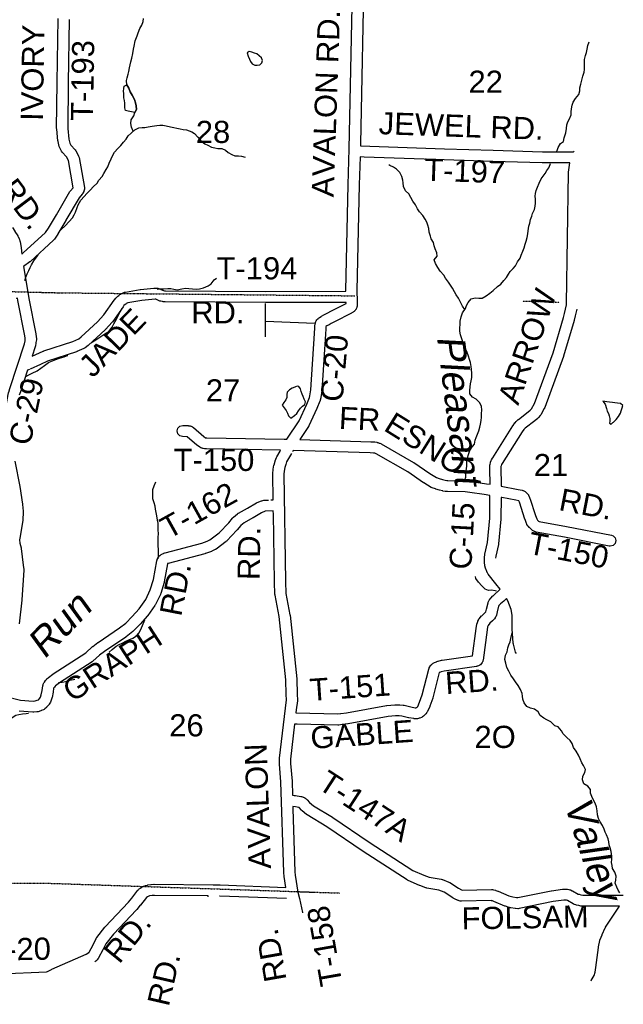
# Model space of a CAD drawing. Header units: feet. Extents: x 0 to 202804, y -79218 to 133300.
# Tile 23 of 26: x 127721 to 138627, y -18093 to -312. Entities that reach past the tile are written whole.
import ezdxf
from ezdxf.enums import TextEntityAlignment as Align

# ---------------------------------------------------------------- set-up
doc = ezdxf.new("R2010")
doc.units = ezdxf.units.FT
doc.header["$MEASUREMENT"] = 0
doc.linetypes.add('HIDDEN2', pattern=[0.1875, 0.125, -0.0625])
for name, color, linetype in [('COUNTY-RD', 7, 'Continuous'), ('CR-TEXT', 7, 'Continuous'), ('SECTION', 8, 'HIDDEN2'), ('SECTION-TEXT', 8, 'Continuous'), ('STREET-RURAL', 14, 'Continuous'), ('TR-TEXT', 6, 'Continuous'), ('TWP-RD', 6, 'Continuous'), ('WATER-TEXT', 1, 'Continuous'), ('WATERWAY', 14, 'Continuous')]:
    doc.layers.add(name, color=color, linetype=linetype)
doc.styles.add('Arial', font='arial.ttf')

msp = doc.modelspace()

# ---------------------------------------------------------------- linework, layer by layer
at = {"layer": 'COUNTY-RD'}
for points in [[(133614, -5217), (133614, -5206), (133613, -5203), (133614, -5201), (133657, -3291), (133657, -3291), (133657, -3291), (133674, -2642), (133674, -2642), (133745, 796)], [(133945, 773), (133876, -2551)], [(133944, -2793), (133871, -2791), (133857, -3296), (133814, -5203), (133819, -5400), (133819, -5402), (133819, -5402), (133820, -5439), (133820, -5456), (133820, -5459), (133819, -5472), (133818, -5486), (133816, -5490), (133815, -5499), (133812, -5510), (133802, -5533), (133799, -5539), (133790, -5551), (133789, -5553), (133782, -5562), (133777, -5568), (133767, -5576), (133762, -5581), (133753, -5588), (133746, -5593), (133745, -5593), (133725, -5606), (133723, -5607), (133718, -5610), (133408, -5767), (133349, -5800), (133348, -5800), (133347, -5801), (133310, -5820), (133310, -5820), (133273, -5841), (133254, -5852), (133254, -5855), (133251, -5895), (133251, -5895), (133251, -5895), (133244, -5989), (133244, -5989), (133179, -7009), (133179, -7010), (133179, -7016), (133162, -7135), (133161, -7138), (133161, -7143), (133151, -7185), (133147, -7196), (133146, -7202), (133091, -7332), (133090, -7334), (133090, -7334), (132948, -7645), (132943, -7654), (132940, -7659), (132785, -7894)], [(136241, -8272), (136246, -8262), (136246, -8260), (136262, -8229), (136265, -8225), (136267, -8221), (136633, -7644), (136633, -7644), (136636, -7639), (136669, -7594), (136670, -7593), (136673, -7590), (136692, -7567), (136695, -7564), (136699, -7559), (136710, -7548), (136715, -7545), (136717, -7542), (136729, -7532), (136730, -7532), (136731, -7531), (136907, -7396), (136945, -7364), (136966, -7338), (137022, -7241), (137358, -6328), (137548, -5692), (137564, -5616), (137564, -5615), (137564, -5615), (137599, -5458), (137600, -5438), (137638, -3079), (137638, -3079), (137639, -3067), (137662, -2899), (137632, -2899)], [(127588, -4066), (127633, -4133), (127633, -4135), (127634, -4135), (127686, -4215), (127688, -4219), (127692, -4227), (127712, -4269), (127713, -4272), (127717, -4282), (127726, -4311), (127727, -4318), (127729, -4323), (127747, -4424), (127747, -4429), (127748, -4431), (127759, -4543)], [(127787, -4766), (127826, -4977), (127826, -4978), (127826, -4979), (127887, -5344), (128010, -5986), (128010, -5987), (128010, -5988), (128018, -6034), (128018, -6037), (128018, -6038), (128022, -6069), (128023, -6081), (128022, -6094), (128015, -6143), (128015, -6144), (128015, -6146), (128005, -6205), (128002, -6212), (128001, -6220), (127947, -6386)], [(127316, -7839), (127341, -7846), (127354, -7851), (127359, -7852), (127369, -7856), (127387, -7756), (127387, -7756), (127492, -7181), (127492, -7180), (127492, -7178), (127519, -7048), (127521, -7043), (127522, -7036), (127545, -6971), (127809, -6165), (127817, -6114), (127822, -6080), (127820, -6064), (127813, -6022), (127690, -5381), (127690, -5379), (127690, -5378), (127684, -5343), (127658, -5347)], [(132500, -7886), (132550, -7887), (132769, -7555), (132908, -7252), (132958, -7133), (132965, -7103), (132980, -6993), (133045, -5976), (133045, -5976), (133045, -5975), (133051, -5881), (133051, -5881), (133055, -5833), (133056, -5830), (133057, -5817), (133063, -5793), (133066, -5786), (133067, -5780), (133074, -5762), (133080, -5748), (133091, -5733), (133102, -5720), (133106, -5716), (133111, -5711), (133121, -5701), (133133, -5693), (133135, -5691), (133169, -5670), (133172, -5668), (133175, -5666), (133216, -5644), (133216, -5644), (133217, -5644), (133252, -5625), (133313, -5591), (133313, -5591), (133316, -5589), (133620, -5436), (133619, -5417), (133560, -5417)], [(137785, -5542), (137759, -5658), (137742, -5738), (137741, -5741), (137740, -5746), (137548, -6388), (137547, -6392), (137546, -6394), (137207, -7318), (137200, -7333), (137200, -7334), (137135, -7445), (137135, -7445), (137135, -7445), (137135, -7445), (137135, -7445), (137127, -7457), (137095, -7497), (137088, -7503), (137080, -7512), (137033, -7551), (137031, -7552), (137030, -7553), (136853, -7689), (136846, -7695), (136842, -7699), (136828, -7715), (136800, -7754), (136438, -8324), (136427, -8346), (136420, -8366), (136416, -8381), (136413, -8407), (136414, -8487), (136422, -8629), (136422, -8634), (136422, -8635), (136421, -8734)], [(127899, -6626), (127863, -6642), (127734, -7034), (127734, -7035), (127734, -7035), (127713, -7095)], [(132258, -8985), (132300, -8983), (132293, -8514), (132293, -8513), (132293, -8502), (132300, -8439), (132301, -8437), (132301, -8431), (132315, -8358), (132316, -8354), (132317, -8348), (132336, -8284), (132338, -8279), (132338, -8276), (132360, -8219), (132366, -8207), (132366, -8206), (132425, -8102)], [(132630, -8145), (132544, -8298), (132527, -8344), (132511, -8399), (132499, -8464), (132493, -8517)], [(127631, -8282), (127721, -8740), (127721, -8743), (127722, -8744), (127770, -9061), (127771, -9064), (127771, -9065), (127785, -9187), (127785, -9198), (127785, -9204), (127777, -9341), (127776, -9342), (127776, -9350), (127729, -9642), (127729, -9642), (127720, -9702), (127726, -9764), (127747, -9851), (127748, -9859), (127749, -9863), (127786, -10164), (127786, -10165), (127786, -10166), (127793, -10236), (127793, -10246), (127793, -10252), (127758, -10788), (127758, -10789), (127758, -10793), (127711, -11223)], [(136158, -8692), (136221, -8701), (136222, -8636), (136214, -8495), (136214, -8491), (136214, -8491), (136213, -8403), (136213, -8401), (136213, -8389), (136218, -8350), (136219, -8347), (136221, -8338), (136227, -8313), (136229, -8307), (136230, -8303), (136241, -8272)], [(132493, -8517), (132523, -10460), (132532, -10672), (132604, -11060), (132605, -11065), (132605, -11067), (132729, -12214), (132729, -12221), (132730, -12221), (132737, -12490), (132737, -12492), (132737, -12492), (132739, -12598), (132739, -12599), (132738, -12611), (132719, -12775)], [(136326, -10501), (136187, -10324), (136179, -10312), (136178, -10311), (136165, -10287), (136164, -10286), (136159, -10274), (136141, -10229), (136140, -10223), (136137, -10215), (136128, -10176), (136127, -10166), (136126, -10163), (136122, -10118), (136121, -10109), (136121, -10109), (136121, -10108), (136121, -10108), (136121, -10108), (136120, -10030), (136120, -10029), (136121, -10018), (136126, -9973), (136127, -9970), (136128, -9963), (136174, -9753), (136213, -9315), (136218, -8903), (136113, -8887)], [(136434, -8941), (136418, -8938), (136413, -9322), (136413, -9322), (136413, -9330), (136372, -9778), (136372, -9780), (136370, -9790), (136324, -10000), (136320, -10034)], [(127368, -17543), (128204, -17504), (128222, -17501), (128296, -17463), (128297, -17463), (128302, -17460), (128919, -17188), (128967, -17159), (128973, -17154), (128975, -17151), (129046, -17019), (129102, -16903), (129105, -16897), (129113, -16885), (129259, -16699), (129261, -16697), (129265, -16691), (129687, -16249), (129745, -16178), (129858, -16032), (129862, -16029), (129868, -16022), (129880, -16010), (129894, -16000), (129896, -15998), (129925, -15979), (129929, -15976), (129935, -15973), (129959, -15961), (129961, -15961), (129969, -15957), (129993, -15949), (129996, -15948), (130001, -15946), (130023, -15940), (130031, -15939), (130035, -15938), (130088, -15930), (130093, -15930), (130094, -15930), (130143, -15926), (130152, -15925), (130152, -15925), (131219, -15936), (131219, -15936), (131219, -15936), (131341, -15937), (131341, -15937), (131341, -15937), (131342, -15937), (131342, -15937), (131345, -15937), (132532, -15984), (132500, -15786), (132500, -15780), (132499, -15778), (132494, -15716), (132494, -15712), (132494, -15712), (132442, -14076), (132414, -13758), (132413, -13749), (132413, -13748), (132414, -13657), (132414, -13657), (132414, -13657), (132414, -13656), (132414, -13656), (132415, -13645), (132539, -12594), (132537, -12495), (132530, -12231), (132407, -11092), (132334, -10702), (132333, -10689), (132332, -10688), (132323, -10467), (132323, -10465), (132323, -10465), (132304, -9234)], [(136690, -11755), (136690, -11755), (136690, -11754), (136690, -11753), (136681, -11731), (136641, -11588), (136638, -11572), (136637, -11568), (136620, -11313), (136619, -11308), (136619, -11307), (136616, -11064), (136599, -10960), (136543, -10805), (136517, -10764), (136466, -10811)], [(132736, -13032), (132689, -13031), (132614, -13663), (132614, -13745)], [(132614, -13745), (132641, -14061), (132642, -14066), (132642, -14066), (132650, -14315), (132683, -14320), (132684, -14320), (132686, -14321), (132705, -14324)], [(132704, -14527), (132656, -14518), (132658, -14561)], [(132658, -14561), (132694, -15703), (132698, -15759), (132748, -16069), (132774, -16185)], [(131129, -16153), (131127, -16135), (130155, -16125), (130113, -16129), (130069, -16135), (130057, -16138), (130042, -16143), (130028, -16150), (130012, -16161), (129902, -16302), (129901, -16302), (129900, -16304), (129839, -16379), (129837, -16380), (129834, -16384), (129413, -16826), (129277, -17000), (129225, -17108), (129223, -17111), (129223, -17111), (129147, -17254), (129145, -17257), (129135, -17272), (129122, -17287), (129118, -17291), (129113, -17297), (129094, -17314), (129079, -17325)], [(132540, -16184), (131338, -16137), (131328, -16137)], [(138042, -17670), (138047, -17661), (138047, -17661), (138099, -17572), (138120, -17515), (138133, -17428), (138176, -17064), (138177, -17061), (138178, -17054), (138202, -16940), (138206, -16929), (138208, -16923), (138243, -16838), (138245, -16834), (138245, -16833), (138301, -16714), (138305, -16707), (138308, -16702), (138557, -16321), (138508, -16322)]]:
    msp.add_lwpolyline(points, dxfattribs=at)
at = {"layer": 'SECTION'}
for points in [[(123278, -5114), (128426, -5243)], [(127858, -5229), (128418, -5243), (133775, -5298)], [(136811, -5392), (137470, -5412)], [(117814, -15741), (123100, -15884), (123100, -15884), (128226, -15906), (133502, -16083)], [(132724, -16057), (133053, -16068)]]:
    msp.add_lwpolyline(points, dxfattribs=at)
at = {"layer": 'STREET-RURAL'}
for points in [[(132161, -6041), (132162, -5436)], [(132162, -5758), (133051, -5793)]]:
    msp.add_lwpolyline(points, dxfattribs=at)
at = {"layer": 'TWP-RD'}
for points in [[(127759, -4543), (127786, -4524), (128190, -4157), (128239, -4079), (128383, -3833), (128626, -3417), (128626, -3417), (128626, -3417), (128627, -3417), (128627, -3417), (128637, -3402), (128686, -3346), (128601, -2852), (128564, -2786), (128491, -2703), (128479, -2686), (128478, -2685), (128445, -2625), (128444, -2623), (128435, -2600), (128414, -2512), (128413, -2503), (128412, -2500), (128389, -2289), (128388, -2278), (128388, -2277), (128399, -1448), (128415, -290)], [(128615, -309), (128599, -1450), (128588, -2274), (128610, -2471), (128626, -2540), (128647, -2578), (128721, -2661), (128733, -2678), (128735, -2680), (128784, -2772), (128785, -2776), (128795, -2802), (128889, -3345), (128890, -3362), (128889, -3374), (128889, -3376), (128886, -3385), (128884, -3398), (128882, -3402), (128877, -3413), (128877, -3414), (128861, -3445), (128859, -3448), (128848, -3464), (128795, -3526), (128556, -3934), (128556, -3934), (128556, -3935), (128410, -4181), (128410, -4181), (128409, -4184), (128352, -4275), (128349, -4278), (128334, -4296), (127916, -4676), (127907, -4683), (127905, -4685), (127787, -4766)], [(133876, -2551), (133876, -2591), (135396, -2642), (135396, -2642), (136278, -2670), (137169, -2697), (137727, -2699), (137738, -2686)], [(137632, -2899), (137167, -2897), (137167, -2897), (137164, -2897), (136272, -2870), (135390, -2842), (135390, -2842), (135390, -2842), (133944, -2793)], [(127947, -6386), (128013, -6357), (128013, -6357), (128147, -6297), (128149, -6296), (128157, -6293), (128678, -6121), (128791, -6072), (128831, -6041), (129126, -5766), (129244, -5642), (129427, -5377), (129428, -5376), (129433, -5368), (129456, -5342), (129459, -5340), (129462, -5336), (129487, -5311), (129490, -5309), (129492, -5307), (129511, -5291), (129516, -5287), (129518, -5286), (129538, -5271), (129546, -5266), (129553, -5262), (129584, -5248), (129585, -5247), (129593, -5244), (129617, -5235), (129626, -5234), (129634, -5231), (129898, -5187), (129903, -5187), (129904, -5186), (130146, -5161), (130168, -5159), (130180, -5158), (130183, -5158), (130194, -5158), (130196, -5159), (130215, -5161), (130232, -5165), (130254, -5174), (130257, -5175)], [(130257, -5175), (130272, -5183), (130322, -5203), (130338, -5207), (130356, -5208), (132164, -5219), (133614, -5217), (133614, -5217)], [(133560, -5417), (132163, -5419), (132163, -5419), (132163, -5419), (130351, -5408), (130351, -5408), (130351, -5408), (130350, -5408), (130350, -5408), (130342, -5408), (130314, -5405), (130311, -5405), (130301, -5403), (130271, -5397), (130261, -5393), (130255, -5392), (130191, -5366), (130182, -5361), (130181, -5361), (130177, -5359), (130170, -5360), (130168, -5360), (130168, -5360), (129928, -5385), (129675, -5427), (129665, -5430), (129647, -5439), (129638, -5446), (129624, -5457), (129604, -5476), (129588, -5495), (129404, -5762), (129402, -5764), (129394, -5774), (129270, -5906), (129267, -5908), (129265, -5910)], [(129265, -5910), (128963, -6191), (128958, -6195), (128956, -6198), (128902, -6238), (128892, -6245), (128882, -6250), (128754, -6306), (128752, -6307), (128745, -6310), (128224, -6481), (128095, -6539), (128095, -6539), (128095, -6539), (127913, -6620)], [(130982, -8034), (130974, -8029), (130931, -7999), (130930, -7997), (130923, -7993), (130749, -7843), (130662, -7838), (130617, -7825), (130580, -7789), (130567, -7739), (130580, -7689), (130617, -7652), (130667, -7639), (130672, -7639), (130770, -7643), (130772, -7644), (130782, -7645), (130801, -7648), (130811, -7651), (130821, -7653), (130832, -7658), (130846, -7664), (130861, -7675), (131050, -7838), (131081, -7860), (131085, -7861), (131104, -7862), (132498, -7886)], [(132785, -7894), (134063, -7934), (134063, -7934), (134066, -7934), (134128, -7938), (134129, -7938), (134135, -7938), (134171, -7943), (134179, -7946), (134191, -7948), (134218, -7957), (134223, -7959), (134225, -7960), (134244, -7968), (134254, -7973), (134254, -7973), (134255, -7973), (134255, -7973), (134255, -7973), (134837, -8306), (134838, -8307), (134845, -8311), (135130, -8508), (135251, -8580), (135297, -8597), (135358, -8615), (135406, -8627), (135441, -8633), (135455, -8634), (135776, -8638), (135776, -8638), (135789, -8639), (135881, -8651), (135881, -8651), (135882, -8652), (136158, -8692)], [(132425, -8102), (132434, -8085), (131098, -8062), (131098, -8062), (131094, -8061), (131067, -8060), (131066, -8059), (131057, -8059), (131035, -8055), (131028, -8053), (131020, -8051), (131012, -8048), (130998, -8042), (130996, -8042), (130985, -8036), (130982, -8034)], [(136113, -8887), (135854, -8849), (135854, -8849), (135767, -8838), (135448, -8834), (135448, -8834), (135440, -8834), (135417, -8832), (135416, -8831), (135409, -8830), (135367, -8823), (135364, -8822), (135361, -8821), (135308, -8808), (135307, -8808), (135305, -8807), (135238, -8788), (135234, -8786), (135231, -8786), (135173, -8765), (135157, -8757), (135156, -8757), (135025, -8678), (135024, -8678), (135019, -8674), (134734, -8478), (134160, -8149), (134150, -8145), (134136, -8140), (134112, -8137), (134055, -8133), (132660, -8090), (132647, -8115)], [(136421, -8734), (136726, -8794), (136727, -8794), (136729, -8794), (136799, -8810), (136810, -8814), (136816, -8816), (136843, -8827), (136854, -8832), (136880, -8854), (136902, -8880), (136912, -8895), (136916, -8901), (136935, -8941), (136935, -8944), (136940, -8954), (137040, -9267), (137063, -9328), (137070, -9339), (137078, -9349), (137096, -9366), (137106, -9372), (137602, -9463), (137602, -9463), (137603, -9463), (138411, -9621), (138442, -9632), (138478, -9669), (138492, -9719), (138478, -9769), (138442, -9806), (138392, -9819), (138372, -9817), (137566, -9659), (137054, -9566), (137028, -9556), (137024, -9555), (136988, -9535), (136986, -9534), (136967, -9520), (136936, -9490), (136932, -9485), (136929, -9482), (136912, -9462), (136904, -9451), (136903, -9450), (136887, -9425), (136886, -9422), (136879, -9407), (136852, -9336), (136852, -9334), (136850, -9331), (136752, -9022), (136742, -9002), (136687, -8990), (136434, -8941)], [(128168, -12273), (128189, -12245), (128204, -12225), (128208, -12222), (128215, -12212), (128234, -12195), (128239, -12190), (128241, -12188), (128317, -12129), (128324, -12124), (128324, -12123), (128913, -11745), (129034, -11634), (129039, -11631), (129041, -11629), (129132, -11559), (129136, -11556), (129137, -11556), (129526, -11296), (129639, -11207), (129750, -11091), (129877, -10950), (129997, -10780), (130080, -10610), (130136, -10422), (130196, -10086), (130203, -10069), (130204, -10061), (130214, -10041), (130218, -10034), (130227, -10020), (130237, -10008), (130239, -10006), (130242, -10002), (130253, -9990), (130259, -9986), (130262, -9982), (130274, -9972), (130288, -9962), (130301, -9956), (130318, -9949), (130319, -9949), (130323, -9947), (130344, -9940), (130347, -9940), (130350, -9938), (131013, -9763), (131111, -9727), (131156, -9705), (131325, -9581), (131497, -9397), (131564, -9314), (131564, -9314), (131564, -9314), (131568, -9310), (131576, -9303), (131582, -9296), (131658, -9234), (131671, -9226), (131672, -9225), (131836, -9133), (131997, -9039), (131998, -9039), (132011, -9032), (132088, -9002), (132092, -9001), (132098, -8998), (132115, -8994), (132134, -8991), (132137, -8990), (132218, -8987)], [(132303, -9189), (132303, -9183), (132157, -9189), (132157, -9189), (132091, -9215), (131937, -9306), (131936, -9306)], [(132304, -9234), (132303, -9189)], [(131936, -9306), (131935, -9307), (131777, -9395), (131716, -9445), (131649, -9526), (131648, -9527), (131645, -9531), (131465, -9724), (131455, -9732), (131451, -9736), (131268, -9871), (131259, -9877), (131253, -9880), (131195, -9909), (131194, -9909), (131185, -9913), (131077, -9953), (131074, -9953), (131068, -9955), (130404, -10131), (130391, -10135), (130391, -10136), (130332, -10463), (130330, -10468), (130329, -10474), (130270, -10675), (130264, -10688), (130263, -10691), (130173, -10875), (130170, -10881), (130165, -10888), (130037, -11070), (130035, -11072), (130030, -11080), (129897, -11226), (129896, -11227), (129895, -11228), (129778, -11350), (129771, -11355), (129768, -11359), (129647, -11455), (129641, -11459), (129640, -11460), (129251, -11720), (129165, -11785), (129042, -11898), (129030, -11907), (129028, -11908), (128437, -12289), (128369, -12342), (128360, -12350), (128350, -12364), (128350, -12364), (128349, -12366), (128333, -12386), (128333, -12387), (128324, -12452), (128324, -12453), (128323, -12456), (128307, -12550), (128304, -12558), (128302, -12566), (128283, -12621), (128275, -12637), (128275, -12639), (128253, -12675), (128252, -12676), (128243, -12689), (128214, -12723), (128208, -12728), (128203, -12734), (128177, -12756), (128162, -12766), (128151, -12772), (128111, -12789), (128108, -12790), (128102, -12792), (128052, -12808), (128038, -12810), (128032, -12812), (127978, -12818), (127968, -12818), (127960, -12818), (127711, -12799)], [(135283, -11895), (135343, -11879), (135350, -11878), (135354, -11877), (135903, -11799), (135967, -11304), (135968, -11303), (135968, -11300), (135979, -11232), (135982, -11223), (135984, -11213), (135997, -11180), (135999, -11175), (135999, -11173), (136008, -11154), (136013, -11146), (136022, -11132), (136065, -11079), (136070, -11075), (136075, -11069), (136126, -11023), (136143, -11005), (136154, -10958), (136154, -10957), (136154, -10956), (136183, -10845), (136187, -10835), (136188, -10830), (136198, -10807), (136203, -10797), (136208, -10790), (136221, -10771), (136224, -10768), (136232, -10758), (136269, -10719), (136272, -10717), (136273, -10715), (136403, -10598), (136326, -10501)], [(136466, -10811), (136410, -10861), (136380, -10892), (136377, -10896), (136374, -10903), (136348, -11005), (136333, -11068), (136323, -11094), (136323, -11095), (136314, -11110), (136314, -11111), (136300, -11129), (136270, -11162), (136266, -11165), (136264, -11168), (136215, -11212), (136185, -11249), (136183, -11254), (136175, -11274), (136166, -11331), (136095, -11878), (136091, -11891), (136088, -11904), (136085, -11911), (136079, -11923), (136067, -11940), (136061, -11946), (136044, -11960), (136041, -11963), (136033, -11968), (136030, -11970), (136024, -11973), (136012, -11979), (136008, -11980), (135992, -11986), (135982, -11989), (135975, -11990), (135972, -11991), (135388, -12074), (135336, -12088), (135322, -12093), (135305, -12100), (135303, -12103), (135187, -12556), (135185, -12562), (135184, -12567), (135130, -12710), (135129, -12712), (135129, -12713), (135092, -12802), (135086, -12813), (135079, -12824), (135061, -12847), (135056, -12852), (135049, -12861), (135025, -12882), (135017, -12888), (135015, -12890), (134997, -12903), (134990, -12907), (134978, -12913), (134948, -12925), (134939, -12927), (134929, -12931), (134906, -12935), (134887, -12937), (134882, -12937), (134852, -12935), (134851, -12935), (134841, -12934), (134754, -12919), (134752, -12918), (134748, -12918), (134627, -12889), (134578, -12886), (134513, -12886), (134378, -12897), (133657, -13028), (133652, -13028), (133650, -13029), (133546, -13040), (133488, -13049), (133473, -13050), (133471, -13050), (132736, -13032)], [(132719, -12775), (132712, -12831), (133467, -12850), (133519, -12842), (133522, -12842), (133522, -12842), (133625, -12830), (134347, -12699), (134355, -12699), (134357, -12698), (134501, -12686), (134509, -12686), (134510, -12686), (134582, -12686), (134582, -12686), (134582, -12686), (134583, -12686), (134583, -12686), (134588, -12687), (134648, -12690), (134651, -12691), (134665, -12693), (134791, -12722), (134869, -12736), (134880, -12737), (134881, -12736), (134892, -12732), (134895, -12730), (134908, -12718), (134912, -12713), (134943, -12638), (134995, -12501), (135112, -12042), (135121, -12021), (135121, -12018), (135133, -11997), (135134, -11994), (135139, -11987), (135151, -11970), (135159, -11963), (135170, -11949), (135180, -11942), (135190, -11935), (135190, -11935), (135204, -11926), (135206, -11925), (135218, -11919), (135249, -11906), (135251, -11906), (135257, -11903), (135278, -11896), (135280, -11896), (135283, -11895)], [(127055, -12498), (127139, -12501), (127140, -12501), (127144, -12501), (127434, -12523), (127437, -12525), (127451, -12526), (127735, -12601), (127966, -12618), (128001, -12614), (128037, -12603), (128059, -12594), (128067, -12587), (128085, -12565), (128098, -12544), (128111, -12507), (128126, -12423), (128137, -12344), (128143, -12325), (128146, -12314), (128157, -12290), (128161, -12284), (128168, -12273)], [(132705, -14324), (132803, -14341), (132806, -14342), (132811, -14343), (132831, -14348), (132841, -14352), (132846, -14353), (132859, -14359), (132869, -14364), (132870, -14365), (132885, -14374), (132885, -14374), (132896, -14382), (132903, -14387), (132908, -14393), (132916, -14399), (132960, -14449), (133027, -14506), (133375, -14716), (133375, -14717), (133379, -14719), (134035, -15165), (134826, -15674), (135025, -15763), (135117, -15798), (135339, -15833)], [(138508, -16322), (137909, -16323), (137908, -16323), (137895, -16322), (137865, -16318), (137864, -16318), (137860, -16318), (137822, -16310), (137820, -16310), (137817, -16309), (137777, -16300), (137774, -16299), (137771, -16298), (137740, -16288), (137721, -16280), (137720, -16280), (137719, -16280), (137719, -16280), (137719, -16280), (137617, -16221), (137599, -16213), (137595, -16212), (137579, -16211), (137550, -16213), (137360, -16239), (136748, -16365), (136728, -16367), (136720, -16366), (136678, -16363), (136677, -16363), (136671, -16363), (136593, -16351), (136587, -16349), (136577, -16348), (136497, -16323), (136490, -16320), (136487, -16319), (136290, -16235), (136264, -16226), (136248, -16222), (136240, -16221), (135703, -16231), (135701, -16231), (135678, -16228), (135663, -16225), (135649, -16219), (135644, -16218), (135619, -16206), (135617, -16205), (135616, -16205), (135555, -16174), (135550, -16171), (135547, -16169), (135389, -16069), (135295, -16029), (135076, -15993), (135067, -15990), (135057, -15989), (134952, -15950), (134947, -15947), (134946, -15947), (134737, -15854), (134728, -15849), (134724, -15846), (133926, -15333), (133926, -15333), (133924, -15332), (133269, -14886), (132917, -14673), (132916, -14673), (132904, -14664), (132825, -14597), (132820, -14592), (132814, -14587), (132773, -14540), (132773, -14540), (132765, -14538), (132704, -14527)], [(135339, -15833), (135352, -15838), (135363, -15840), (135476, -15889), (135486, -15894), (135490, -15896), (135650, -15998), (135705, -16026), (135715, -16031), (136246, -16021), (136248, -16020), (136265, -16022), (136284, -16025), (136287, -16026), (136290, -16027), (136315, -16032), (136320, -16034), (136325, -16035), (136359, -16047), (136364, -16049), (136366, -16050), (136561, -16133), (136629, -16154), (136696, -16164), (136721, -16166), (137323, -16042), (137328, -16042), (137329, -16041), (137526, -16015), (137531, -16014), (137532, -16014), (137572, -16011), (137579, -16011), (137584, -16011), (137617, -16013), (137621, -16014), (137640, -16017), (137662, -16023), (137671, -16027), (137675, -16028), (137704, -16041), (137711, -16045), (137711, -16045), (137712, -16046), (137712, -16046), (137712, -16046), (137809, -16101), (137827, -16106), (137861, -16114), (137894, -16121), (137915, -16123), (138627, -16121)], [(132774, -16185), (132830, -16435), (132831, -16440)]]:
    msp.add_lwpolyline(points, dxfattribs=at)
at = {"layer": 'WATERWAY'}
for points in [[(129774, -2325), (129742, -2252), (129727, -2188), (129737, -2120), (129786, -2049), (129800, -1989), (129831, -1933), (129823, -1865), (129816, -1815), (129798, -1751), (129755, -1677), (129719, -1617), (129692, -1549), (129656, -1487), (129651, -1409), (129663, -1359), (129680, -1297), (129694, -1247), (129707, -1179), (129719, -1124), (129730, -1072), (129746, -1008), (129765, -924), (129778, -846), (129788, -787), (129809, -695), (129845, -603), (129862, -546), (129894, -472), (129925, -408), (129949, -346), (129960, -289)], [(132080, -1106), (132096, -1092), (132105, -1048), (132089, -1002), (132049, -962), (132006, -930), (131962, -915), (131916, -899), (131868, -885), (131832, -908)], [(137425, -2685), (137430, -2675), (137449, -2618), (137491, -2550), (137546, -2509), (137560, -2447), (137589, -2357), (137603, -2277), (137606, -2211), (137626, -2156), (137653, -2104), (137685, -2032), (137686, -1978), (137692, -1921), (137705, -1853), (137723, -1799), (137766, -1737), (137826, -1664), (137841, -1598), (137843, -1544), (137858, -1478), (137876, -1401), (137893, -1333), (137918, -1261), (137926, -1211), (137923, -1133), (137923, -1081), (137925, -1028), (137942, -956), (137960, -902), (137975, -846), (137989, -778), (138010, -713)], [(131832, -908), (131851, -970), (131871, -1023), (131893, -1067), (131920, -1109), (131972, -1133), (132012, -1135), (132058, -1126), (132080, -1106)], [(129800, -1989), (129679, -1962), (129633, -1950), (129623, -1906), (129621, -1866), (129618, -1820), (129612, -1770), (129605, -1722), (129603, -1676), (129601, -1644), (129596, -1600), (129600, -1554), (129608, -1510), (129656, -1487)], [(129656, -1487), (129692, -1549), (129719, -1617), (129755, -1677), (129798, -1751), (129816, -1815), (129823, -1865), (129831, -1933), (129800, -1989)], [(128458, -4112), (128464, -4104), (128542, -4033), (128613, -3957), (128677, -3892), (128706, -3838), (128728, -3788), (128757, -3703), (128779, -3653), (128826, -3573), (128884, -3506), (128935, -3450), (129003, -3387), (129048, -3333), (129118, -3266), (129153, -3212), (129213, -3141), (129244, -3091), (129284, -3018), (129311, -2968), (129335, -2904), (129374, -2823), (129400, -2769), (129435, -2705), (129497, -2638), (129550, -2582), (129598, -2521), (129644, -2471), (129681, -2412), (129735, -2358), (129800, -2303), (129876, -2267), (129932, -2258), (129984, -2260), (130042, -2247), (130112, -2237), (130200, -2222), (130254, -2218), (130308, -2219), (130368, -2227), (130448, -2246), (130504, -2260), (130560, -2271), (130621, -2283), (130675, -2294), (130733, -2300), (130829, -2337), (130879, -2367), (130938, -2435), (131001, -2508), (131067, -2552), (131121, -2577), (131188, -2611), (131246, -2626), (131302, -2640), (131372, -2638), (131438, -2667), (131489, -2707), (131555, -2746), (131611, -2768), (131677, -2773), (131729, -2779), (131793, -2794)], [(135763, -5546), (135723, -5484), (135683, -5414), (135652, -5340), (135610, -5278), (135579, -5224), (135543, -5162), (135502, -5103), (135468, -5051), (135413, -4979), (135383, -4927), (135320, -4850), (135278, -4784), (135231, -4716), (135210, -4646), (135266, -4582), (135255, -4520), (135229, -4452), (135212, -4396), (135198, -4338), (135157, -4270), (135143, -4218), (135122, -4146), (135112, -4082), (135095, -4024), (135075, -3971), (135048, -3913), (135002, -3845), (134947, -3781), (134907, -3726), (134870, -3658), (134826, -3588), (134789, -3522), (134750, -3458), (134694, -3405), (134657, -3327), (134649, -3257), (134644, -3207), (134628, -3143), (134589, -3073), (134527, -3012), (134474, -2972), (134406, -2942), (134389, -2931)], [(135761, -8629), (135763, -8623), (135783, -8571), (135784, -8519), (135788, -8461), (135799, -8377), (135802, -8299), (135814, -8226), (135833, -8166), (135851, -8108), (135870, -8058), (135940, -7977), (135951, -7907), (135969, -7857), (135994, -7794), (136014, -7738), (136033, -7672), (136047, -7616), (136058, -7552), (136062, -7488), (136067, -7423), (136073, -7363), (136064, -7291), (136028, -7227), (135969, -7164), (135905, -7128), (135856, -7071), (135852, -7009), (135863, -6942), (135867, -6888), (135876, -6832), (135888, -6776), (135889, -6692), (135887, -6626), (135878, -6576), (135864, -6504), (135851, -6450), (135833, -6390), (135804, -6322), (135782, -6268), (135753, -6216), (135733, -6154), (135733, -6154), (135708, -6074), (135686, -6005), (135675, -5936), (135675, -5884), (135682, -5808), (135682, -5754), (135697, -5680), (135724, -5606), (135774, -5529), (135793, -5473), (135821, -5417), (135880, -5354), (135948, -5332), (136016, -5341), (136076, -5343), (136150, -5298), (136218, -5249), (136277, -5201), (136353, -5128), (136413, -5086), (136470, -5023), (136518, -4969), (136555, -4910), (136585, -4860), (136640, -4805), (136678, -4755), (136716, -4687), (136761, -4616), (136783, -4562), (136812, -4490), (136834, -4433), (136853, -4365), (136871, -4311), (136888, -4245), (136902, -4179), (136909, -4122), (136922, -4040), (136938, -3984), (136951, -3918), (136973, -3862), (136989, -3811), (137020, -3741), (137032, -3681), (137041, -3625), (137043, -3555), (137036, -3501), (137038, -3451), (137055, -3394), (137075, -3334), (137104, -3262), (137144, -3187), (137177, -3137), (137217, -3087), (137246, -3034), (137282, -2984), (137304, -2928), (137314, -2907)], [(127814, -5021), (127829, -4964), (127858, -4900), (127886, -4842), (127911, -4789), (127937, -4739), (127976, -4669), (128022, -4602), (128054, -4564)], [(130207, -5178), (130272, -5175), (130326, -5173), (130398, -5166), (130454, -5168), (130508, -5180), (130566, -5191), (130650, -5173), (130716, -5160), (130774, -5168), (130844, -5175), (130910, -5179), (130968, -5172), (131042, -5151), (131124, -5119), (131178, -5082), (131237, -5012), (131277, -4980)], [(129019, -6143), (129035, -6132), (129097, -6094), (129188, -6031), (129258, -5984), (129330, -5940), (129389, -5863), (129420, -5807), (129462, -5730), (129495, -5670), (129539, -5590), (129574, -5529), (129583, -5513)], [(127832, -6754), (127885, -6726), (127947, -6698), (128037, -6651), (128168, -6554), (128243, -6505), (128297, -6477), (128371, -6450), (128439, -6427), (128523, -6401), (128583, -6378), (128592, -6375)], [(132620, -7506), (132684, -7458), (132731, -7423), (132759, -7375), (132797, -7325), (132832, -7292), (132874, -7258), (132884, -7212), (132859, -7164), (132845, -7118), (132825, -7076), (132808, -7028), (132794, -6976), (132764, -6936), (132733, -6931), (132706, -6942)], [(132706, -6942), (132690, -6949), (132646, -6967), (132598, -6998), (132554, -7036), (132545, -7080), (132545, -7132), (132529, -7179), (132494, -7227), (132462, -7273), (132498, -7319), (132537, -7369), (132559, -7415), (132580, -7467), (132620, -7506)], [(138258, -7202), (138299, -7254), (138326, -7332), (138338, -7384), (138361, -7424), (138371, -7464), (138385, -7514), (138386, -7560), (138378, -7600), (138410, -7615), (138440, -7587)], [(138440, -7587), (138450, -7577), (138498, -7529), (138539, -7480), (138559, -7448), (138579, -7418), (138590, -7376), (138608, -7322), (138620, -7279), (138577, -7242), (138521, -7234), (138475, -7232), (138429, -7227), (138377, -7221), (138329, -7210), (138258, -7202)], [(130224, -10048), (130229, -10002), (130226, -9934), (130226, -9882), (130223, -9814), (130221, -9760), (130221, -9708), (130224, -9658), (130226, -9596), (130221, -9524), (130223, -9474), (130222, -9405), (130212, -9347), (130197, -9274), (130188, -9209), (130176, -9154), (130170, -9097), (130151, -9034), (130128, -8964), (130124, -8908), (130126, -8852), (130129, -8797), (130153, -8727), (130178, -8657)], [(136338, -10633), (136311, -10626), (136245, -10612), (136193, -10619), (136133, -10593), (136073, -10538), (136008, -10468), (135965, -10402), (135954, -10370)], [(129337, -11732), (129394, -11687), (129464, -11628), (129519, -11598), (129575, -11573), (129639, -11537), (129695, -11508), (129767, -11482), (129832, -11439), (129876, -11389), (129902, -11339), (129941, -11254), (129972, -11180), (129983, -11147)], [(138562, -16077), (138535, -16032), (138510, -15978), (138482, -15908), (138493, -15850), (138498, -15778), (138476, -15708), (138433, -15638), (138427, -15586), (138416, -15534), (138418, -15472), (138417, -15416), (138407, -15334), (138390, -15266), (138374, -15212), (138365, -15160), (138353, -15106), (138322, -15034), (138298, -14982), (138279, -14930), (138249, -14864), (138208, -14799), (138176, -14737), (138161, -14673), (138157, -14599), (138140, -14527), (138118, -14463), (138085, -14393), (138057, -14341), (138036, -14277), (138036, -14211), (137985, -14156), (137915, -14110), (137892, -14040), (137893, -13974), (137933, -13904), (137943, -13851), (137906, -13782), (137880, -13730), (137847, -13660), (137818, -13592), (137776, -13524), (137729, -13457), (137701, -13383), (137666, -13329), (137606, -13277), (137541, -13206), (137509, -13154), (137448, -13084), (137390, -13061), (137317, -12991), (137247, -12958), (137191, -12928), (137126, -12880), (137090, -12813), (137025, -12761), (136953, -12742), (136887, -12716), (136836, -12650), (136814, -12585), (136805, -12531), (136797, -12479), (136772, -12405), (136730, -12333), (136677, -12271), (136643, -12217), (136596, -12148), (136596, -12148), (136557, -12078), (136521, -12010), (136504, -11932), (136486, -11864), (136497, -11790), (136530, -11726), (136540, -11657), (136561, -11599), (136583, -11545), (136595, -11489), (136606, -11435), (136621, -11386)], [(128426, -12288), (128430, -12283), (128486, -12277), (128552, -12262), (128624, -12242), (128694, -12229), (128719, -12221)], [(127551, -12936), (127651, -12874), (127705, -12858), (127769, -12847), (127839, -12839), (127878, -12833)]]:
    msp.add_lwpolyline(points, dxfattribs=at)

# ---------------------------------------------------------------- texts
at = {"layer": 'CR-TEXT', "style": 'Arial'}
for s, rotation, p in [('AVALON RD.', 88, (133513, -3526)), ('RD.', 307, (127243, -3445)), ('ARROW', 71, (136842, -7328)), ('C-20', 85, (133672, -7236)), ('C-29', 78, (128026, -8045)), ('C-15', 87, (136000, -10255)), ('RD.', 89, (132176, -10437)), ('AVALON', 92, (132381, -15637)), ('RD.', 51, (129613, -17455)), ('C-20', 1, (127079, -17427))]:
    msp.add_text(s, height=400, rotation=rotation, dxfattribs=at).set_placement(p, align=Align.BOTTOM_LEFT)
at = {"layer": 'SECTION-TEXT', "style": 'Arial'}
for s, p in [('22', (136141, -1432)), ('28', (131214, -2338)), ('27', (131395, -7006)), ('21', (137319, -8355)), ('26', (130734, -13055)), ('2O', (136311, -13263))]:
    msp.add_text(s, height=400, dxfattribs=at).set_placement(p, align=Align.MIDDLE_CENTER)
at = {"layer": 'TR-TEXT', "style": 'Arial'}
for s, rotation, p in [('IVORY', 89, (128259, -2145)), ('T-193', 89, (129164, -2145)), ('JEWEL RD.', 358, (134198, -2498)), ('T-197', 358, (135021, -3337)), ('JADE', 46, (129127, -6879)), ('FR', 357, (133475, -7819)), ('ESNO', 328, (134214, -7819)), ('T-162', 29, (130467, -9806)), ('RD.', 349, (137422, -9282)), ('T-150', 349, (136861, -10068)), ('RD.', 79, (130756, -11126)), ('GRAPH', 33, (128735, -12749)), ('RD.', 4, (135431, -12611)), ('T-151', 4, (132984, -12735)), ('GABLE', 4, (132997, -13601)), ('T-147A', 327, (133017, -14281)), ('T-158', 100, (133672, -17703)), ('FOLSAM', 1, (135710, -16862)), ('RD.', 100, (132662, -17628)), ('RD.', 77, (130529, -18175))]:
    msp.add_text(s, height=400, rotation=rotation, dxfattribs=at).set_placement(p, align=Align.BOTTOM_LEFT)
for s, p in [('T-194', (131278, -5121)), ('RD.', (130820, -5916)), ('T-150', (130502, -8581))]:
    msp.add_text(s, height=400, dxfattribs=at).set_placement(p, align=Align.BOTTOM_LEFT)
at = {"layer": 'WATER-TEXT', "style": 'Arial', "oblique": 10}
for s, rotation, p in [('Pleasant', 277, (135275, -7404)), ('Run', 46, (128717, -11518)), ('Valley', 288, (137703, -15412))]:
    msp.add_text(s, height=500, rotation=rotation, dxfattribs=at).set_placement(p, align=Align.BOTTOM_CENTER)

doc.saveas('drawing.dxf')
